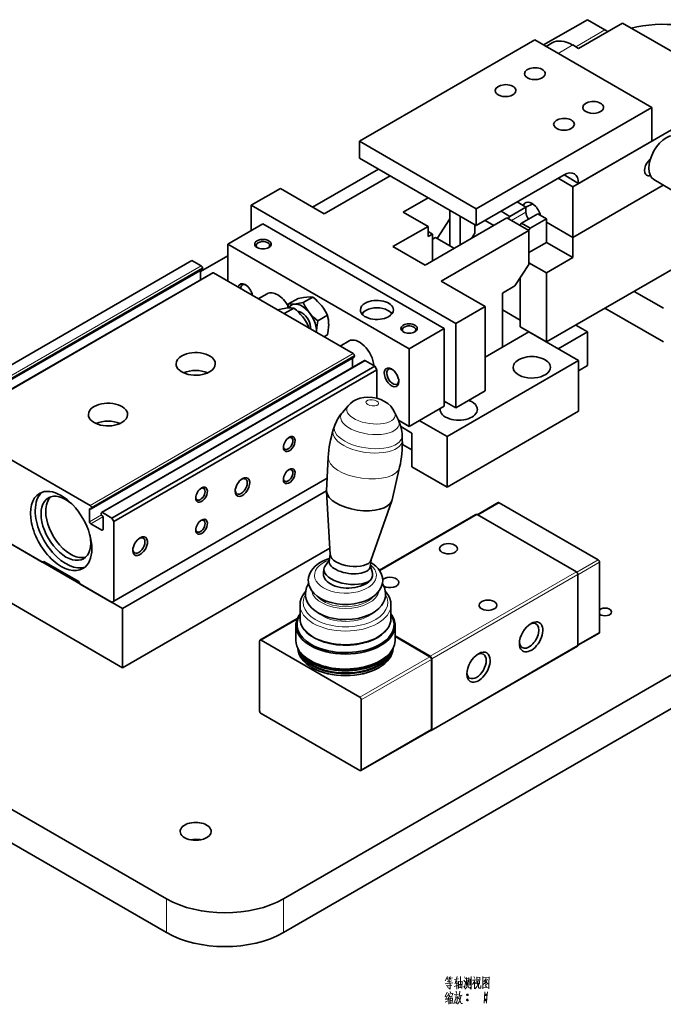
# Model space of a CAD drawing. Extents: x -161 to 1343, y -181 to 609.
# Tile 6 of 8: x 572 to 728, y 371 to 609. Entities that reach past the tile are written whole.
import ezdxf

# ---------------------------------------------------------------- set-up
doc = ezdxf.new("R2010")
doc.units = 0

msp = doc.modelspace()

# ---------------------------------------------------------------- linework, layer by layer
at = {"color": 7, "lineweight": 35, "ltscale": 0.306186}
for p, q in [((709.38, 609.16), (698.78, 603.04)), ((645.74, 562.21), (635.14, 568.34)), ((705.85, 568.74), (705.85, 556.5)), ((707.26, 526.69), (707.26, 514.45)), ((675.44, 508.32), (675.44, 496.08))]:
    msp.add_line(p, q, dxfattribs=at)
at = {"color": 7, "lineweight": 35, "ltscale": 0.306185}
for p, q in [((707.26, 602.22), (717.87, 608.34)), ((674.03, 545.88), (684.64, 539.76)), ((566.9, 484.03), (577.51, 477.91))]:
    msp.add_line(p, q, dxfattribs=at)
at = {"color": 7, "lineweight": 35, "ltscale": 0.122476}
msp.add_line((709.38, 609.16), (713.63, 606.71), dxfattribs=at)
at = {"color": 7, "lineweight": 35}
for p, q in [((746.15, 592.01), (717.87, 608.34)), ((696.66, 604.26), (654.23, 579.77)), ((724.94, 587.93), (696.66, 604.26)), ((746.15, 592.01), (705.85, 568.74)), ((682.51, 563.44), (724.94, 587.93)), ((654.23, 579.77), (682.51, 563.44)), ((707.26, 569.56), (724.94, 579.77)), ((654.23, 575.68), (682.51, 559.35)), ((682.51, 559.35), (703.73, 571.6)), ((725.45, 570.5), (826.96, 509.67)), ((727.74, 569.13), (705.85, 556.5)), ((727.74, 569.13), (705.85, 556.5)), ((628.07, 564.25), (677.56, 535.68)), ((689.94, 561.19), (670.14, 549.76)), ((674.74, 534.45), (630.9, 559.76)), ((695.24, 558.13), (674.03, 545.88)), ((746.12, 558.11), (699.48, 531.19)), ((666.25, 529.55), (622.41, 554.86)), ((550.07, 514.16), (613.71, 550.9)), ((616.18, 548.76), (552.54, 512.02)), ((618.75, 547.9), (555.11, 511.16)), ((652.74, 528.37), (618.95, 547.88)), ((684.64, 519.35), (684.64, 539.76)), ((677.56, 535.68), (677.56, 515.26)), ((652.94, 527.53), (589.31, 490.79)), ((655.51, 526.67), (591.88, 489.93)), ((675.44, 508.32), (707.26, 526.69)), ((594.34, 488.6), (657.98, 525.35)), ((594.83, 487.75), (658.47, 524.49)), ((855.05, 514.86), (635.84, 388.3)), ((675.44, 496.08), (707.26, 514.45)), ((589.11, 491.63), (555.31, 511.14)), ((830.46, 508.82), (635.84, 396.46)), ((594.83, 468.48), (646.45, 498.28)), ((596.95, 466.68), (547.46, 495.26)), ((646.3, 495.17), (596.95, 466.68)), ((711.96, 478.5), (688.06, 492.3)), ((682.44, 489.47), (659.07, 475.97)), ((706.73, 475.56), (682.69, 489.44)), ((647.08, 481.34), (596.95, 452.39)), ((596.95, 452.39), (547.46, 480.97)), ((494.42, 461.78), (607.56, 396.46)), ((654.34, 445.23), (630.44, 459.03)), ((706.98, 457.57), (671.63, 437.16)), ((494.42, 453.62), (607.56, 388.3)), ((630.44, 441.31), (654.34, 427.51))]:
    msp.add_line(p, q, dxfattribs=at)
at = {"color": 7, "lineweight": 13, "ltscale": 0.204125}
msp.add_line((706.56, 602.63), (713.63, 606.71), dxfattribs=at)
at = {"color": 7, "lineweight": 35, "ltscale": 0.017512}
msp.add_line((698.78, 603.04), (699.38, 602.69), dxfattribs=at)
at = {"color": 7, "lineweight": 35, "ltscale": 0.042276}
msp.add_line((700.85, 603.53), (699.38, 602.69), dxfattribs=at)
at = {"color": 7, "lineweight": 13, "ltscale": 0.102061}
msp.add_line((705.85, 603.04), (702.31, 601), dxfattribs=at)
at = {"color": 7, "lineweight": 35, "ltscale": 0.040825}
msp.add_line((705.85, 603.04), (707.26, 602.22), dxfattribs=at)
at = {"color": 7, "lineweight": 35, "ltscale": 0.204124}
for p, q in [((724.94, 579.77), (724.94, 587.93)), ((695.24, 549.96), (695.24, 558.13)), ((677.56, 535.68), (684.64, 539.76)), ((709.38, 533.63), (702.31, 529.55)), ((709.38, 533.63), (709.38, 525.47)), ((684.64, 519.35), (677.56, 515.26)), ((666.96, 500.97), (666.96, 509.14))]:
    msp.add_line(p, q, dxfattribs=at)
at = {"color": 7, "lineweight": 35, "ltscale": 0.102061}
msp.add_line((654.23, 575.68), (654.23, 579.77), dxfattribs=at)
at = {"color": 7, "lineweight": 35, "ltscale": 0.459278}
msp.add_line((642.92, 563.84), (658.83, 573.03), dxfattribs=at)
at = {"color": 7, "lineweight": 35, "ltscale": 0.45928}
msp.add_line((645.74, 562.21), (661.65, 571.4), dxfattribs=at)
at = {"color": 7, "lineweight": 35, "ltscale": 0.102062}
for p, q in [((705.85, 568.74), (702.31, 570.79)), ((707.26, 569.56), (703.73, 571.6)), ((676.15, 554.46), (672.61, 556.5))]:
    msp.add_line(p, q, dxfattribs=at)
at = {"color": 7, "lineweight": 35, "ltscale": 0.204125}
for p, q in [((628.07, 564.25), (635.14, 568.34)), ((720.7, 543.43), (727.77, 539.35))]:
    msp.add_line(p, q, dxfattribs=at)
at = {"color": 7, "lineweight": 35, "ltscale": 0.173505}
for p, q in [((670.85, 566.09), (664.84, 562.62)), ((670.85, 559.15), (664.84, 562.62)), ((678.62, 561.6), (678.62, 554.66))]:
    msp.add_line(p, q, dxfattribs=at)
at = {"color": 7, "lineweight": 35, "ltscale": 0.061209}
msp.add_line((694.53, 563.84), (692.41, 565.07), dxfattribs=at)
at = {"color": 7, "lineweight": 35, "ltscale": 0.046026}
msp.add_line((696.22, 564.58), (694.53, 563.83), dxfattribs=at)
at = {"color": 7, "lineweight": 35, "ltscale": 0.04603}
msp.add_line((696.22, 564.58), (694.53, 563.83), dxfattribs=at)
at = {"color": 7, "lineweight": 35, "ltscale": 0.153093}
msp.add_line((628.07, 558.13), (628.07, 564.25), dxfattribs=at)
at = {"color": 7, "lineweight": 35, "ltscale": 0.214331}
msp.add_line((676.15, 563.03), (676.15, 554.46), dxfattribs=at)
at = {"color": 7, "lineweight": 35, "ltscale": 0.102063}
msp.add_line((682.51, 559.35), (682.51, 563.44), dxfattribs=at)
at = {"color": 7, "lineweight": 35, "ltscale": 0.061237}
for p, q in [((690.62, 561.58), (688.5, 562.81)), ((699.48, 560.99), (697.36, 562.21)), ((686.76, 559.35), (684.64, 560.58))]:
    msp.add_line(p, q, dxfattribs=at)
at = {"color": 7, "lineweight": 35, "ltscale": 0.113001}
for p, q in [((694.53, 563.84), (690.62, 561.58)), ((699.48, 560.99), (695.57, 558.73))]:
    msp.add_line(p, q, dxfattribs=at)
at = {"color": 7, "lineweight": 13, "ltscale": 0.102062}
msp.add_line((691, 560.58), (694.53, 562.62), dxfattribs=at)
at = {"color": 7, "lineweight": 35, "ltscale": 0.113}
msp.add_line((697.36, 562.21), (693.45, 559.95), dxfattribs=at)
at = {"color": 7, "lineweight": 35, "ltscale": 0.03062}
msp.add_line((694.53, 563.84), (694.53, 562.62), dxfattribs=at)
at = {"color": 7, "lineweight": 35, "ltscale": 0.141601}
msp.add_line((676.15, 560.99), (673.07, 556.23), dxfattribs=at)
at = {"color": 7, "lineweight": 35, "ltscale": 0.153094}
msp.add_line((695.24, 558.13), (689.94, 561.19), dxfattribs=at)
at = {"color": 7, "lineweight": 35, "ltscale": 0.017246}
for p, q in [((690.62, 561.58), (690.19, 561.05)), ((695.57, 558.73), (695.14, 558.19))]:
    msp.add_line(p, q, dxfattribs=at)
at = {"color": 7, "lineweight": 35, "ltscale": 0.017247}
msp.add_line((693.45, 559.95), (693.02, 559.41), dxfattribs=at)
at = {"color": 7, "lineweight": 35, "ltscale": 0.061236}
for p, q in [((695.57, 558.73), (693.45, 559.95)), ((709.38, 525.47), (707.26, 524.24))]:
    msp.add_line(p, q, dxfattribs=at)
at = {"color": 7, "lineweight": 35, "ltscale": 0.142886}
msp.add_line((699.48, 555.27), (699.48, 560.99), dxfattribs=at)
at = {"color": 7, "lineweight": 35, "ltscale": 0.183712}
for p, q in [((705.85, 556.5), (699.48, 560.17)), ((699.48, 560.17), (705.85, 556.5)), ((705.85, 551.6), (699.48, 555.27)), ((693.12, 534.86), (699.48, 531.19))]:
    msp.add_line(p, q, dxfattribs=at)
at = {"color": 7, "lineweight": 35, "ltscale": 0.244949}
for p, q in [((622.41, 554.86), (630.9, 559.76)), ((662.36, 554.25), (670.85, 559.15)), ((666.25, 529.55), (674.74, 534.45)), ((666.25, 510.77), (674.74, 515.67)), ((675.44, 496.08), (666.96, 500.97)), ((577.86, 478.11), (586.35, 473.21))]:
    msp.add_line(p, q, dxfattribs=at)
at = {"color": 7, "lineweight": 35, "ltscale": 0.061238}
msp.add_line((670.85, 559.15), (670.85, 556.7), dxfattribs=at)
at = {"color": 7, "lineweight": 35, "ltscale": 0.030619}
for p, q in [((670.85, 557.93), (671.91, 557.31)), ((670.85, 556.7), (671.91, 557.31)), ((677.21, 553.84), (676.15, 554.46))]:
    msp.add_line(p, q, dxfattribs=at)
at = {"color": 7, "lineweight": 35, "ltscale": 0.038795}
msp.add_line((682.16, 557.52), (681.32, 556.21), dxfattribs=at)
at = {"color": 7, "lineweight": 35, "ltscale": 0.05103}
msp.add_line((682.16, 559.56), (682.16, 557.52), dxfattribs=at)
at = {"color": 7, "lineweight": 35, "ltscale": 0.112268}
msp.add_line((671.91, 557.31), (671.91, 552.82), dxfattribs=at)
at = {"color": 7, "lineweight": 35, "ltscale": 0.020412}
msp.add_line((671.91, 556.09), (672.61, 556.5), dxfattribs=at)
at = {"color": 7, "lineweight": 35, "ltscale": 0.122475}
for p, q in [((695.24, 552.82), (699.48, 555.27)), ((705.85, 556.5), (705.85, 551.6)), ((688.88, 538.94), (693.12, 536.49))]:
    msp.add_line(p, q, dxfattribs=at)
at = {"color": 7, "lineweight": 35, "ltscale": 0.224538}
msp.add_line((622.41, 554.86), (622.41, 545.88), dxfattribs=at)
at = {"color": 7, "lineweight": 35, "ltscale": 0.224537}
msp.add_line((662.36, 554.25), (670.14, 549.76), dxfattribs=at)
at = {"color": 7, "lineweight": 35, "ltscale": 0.051031}
msp.add_line((671.91, 552.82), (671.91, 550.78), dxfattribs=at)
at = {"color": 7, "lineweight": 35, "ltscale": 0.06532}
for p, q in [((615.98, 549.6), (613.71, 550.9)), ((657.98, 525.35), (655.71, 526.65)), ((594.34, 488.6), (592.07, 489.91))]:
    msp.add_line(p, q, dxfattribs=at)
at = {"color": 7, "lineweight": 35, "ltscale": 0.189836}
msp.add_line((615.83, 548.21), (622.41, 552.01), dxfattribs=at)
at = {"color": 7, "lineweight": 35, "ltscale": 0.122474}
msp.add_line((699.48, 547.92), (695.24, 550.37), dxfattribs=at)
at = {"color": 7, "lineweight": 35, "ltscale": 0.183711}
msp.add_line((699.48, 547.92), (705.85, 551.6), dxfattribs=at)
at = {"color": 7, "lineweight": 13}
for p, q in [((552.34, 512.85), (615.98, 549.6)), ((552.62, 512.36), (616.26, 549.11)), ((552.62, 512.2), (616.26, 548.94)), ((555.31, 511.14), (618.95, 547.88)), ((589.11, 491.63), (652.74, 528.37)), ((589.39, 491.14), (653.03, 527.88)), ((589.39, 490.97), (653.03, 527.71)), ((592.07, 489.91), (655.71, 526.65)), ((659.15, 475.85), (682.69, 489.44)), ((671.38, 455.15), (706.73, 475.56)), ((671.73, 454.54), (707.09, 474.95)), ((671.73, 437.39), (707.09, 457.8))]:
    msp.add_line(p, q, dxfattribs=at)
at = {"color": 7, "lineweight": 35, "ltscale": 0.058556}
for p, q in [((615.83, 546.22), (615.83, 548.56)), ((652.6, 524.99), (652.6, 527.33))]:
    msp.add_line(p, q, dxfattribs=at)
at = {"color": 7, "lineweight": 35, "ltscale": 0.004083}
for p, q in [((616.26, 548.94), (616.26, 549.11)), ((653.03, 527.71), (653.03, 527.88))]:
    msp.add_line(p, q, dxfattribs=at)
at = {"color": 7, "lineweight": 35, "ltscale": 0.155178}
msp.add_line((695.24, 549.96), (691.87, 544.75), dxfattribs=at)
at = {"color": 7, "lineweight": 35, "ltscale": 0.418456}
msp.add_line((699.48, 547.92), (699.48, 531.19), dxfattribs=at)
at = {"color": 7, "lineweight": 35, "ltscale": 0.295627}
msp.add_line((693.12, 546.68), (693.12, 534.86), dxfattribs=at)
at = {"color": 7, "lineweight": 35, "ltscale": 0.254802}
msp.add_line((693.12, 546.68), (693.12, 536.49), dxfattribs=at)
at = {"color": 7, "lineweight": 35, "ltscale": 0.086405}
msp.add_line((691.87, 544.75), (688.88, 543.02), dxfattribs=at)
at = {"color": 7, "lineweight": 35, "ltscale": 0.061963}
for p, q in [((629.78, 541.62), (631.93, 542.86)), ((649.58, 530.19), (651.73, 531.43))]:
    msp.add_line(p, q, dxfattribs=at)
at = {"color": 7, "lineweight": 35, "ltscale": 0.066888}
for p, q in [((639.42, 541.73), (637.1, 540.39)), ((642.95, 542.04), (640.64, 540.71)), ((646.49, 537.65), (644.17, 536.31))]:
    msp.add_line(p, q, dxfattribs=at)
at = {"color": 7, "lineweight": 35, "ltscale": 0.326599}
msp.add_line((688.88, 543.02), (688.88, 529.96), dxfattribs=at)
at = {"color": 7, "lineweight": 35, "ltscale": 0.008985}
msp.add_line((634.82, 539.08), (634.51, 538.9), dxfattribs=at)
at = {"color": 7, "lineweight": 35, "ltscale": 0.063419}
msp.add_line((638.36, 539.39), (636.16, 538.12), dxfattribs=at)
at = {"color": 7, "lineweight": 35, "ltscale": 0.005104}
msp.add_line((655.82, 538.84), (655.64, 538.74), dxfattribs=at)
at = {"color": 7, "lineweight": 35, "ltscale": 0.005103}
msp.add_line((661.12, 538.84), (661.3, 538.74), dxfattribs=at)
at = {"color": 7, "lineweight": 35, "ltscale": 0.408249}
msp.add_line((713.63, 539.35), (727.77, 531.19), dxfattribs=at)
at = {"color": 7, "lineweight": 35, "ltscale": 0.005863}
msp.add_line((635.93, 538.07), (636.16, 538.12), dxfattribs=at)
at = {"color": 7, "lineweight": 35, "ltscale": 0.006848}
msp.add_line((636.16, 538.12), (636.28, 537.88), dxfattribs=at)
at = {"color": 7, "lineweight": 35, "ltscale": 0.008986}
msp.add_line((641.89, 534.99), (641.58, 534.81), dxfattribs=at)
at = {"color": 7, "lineweight": 35, "ltscale": 0.469485}
for p, q in [((674.74, 515.67), (674.74, 534.45)), ((666.25, 510.77), (666.25, 529.55))]:
    msp.add_line(p, q, dxfattribs=at)
at = {"color": 7, "lineweight": 35, "ltscale": 0.306187}
msp.add_line((684.64, 527.51), (695.24, 533.63), dxfattribs=at)
at = {"color": 7, "lineweight": 35, "ltscale": 0.347011}
msp.add_line((695.24, 533.63), (707.26, 526.69), dxfattribs=at)
at = {"color": 7, "lineweight": 35, "ltscale": 0.08165}
for p, q in [((706.56, 535.27), (709.38, 533.63)), ((674.74, 516.9), (677.56, 515.26))]:
    msp.add_line(p, q, dxfattribs=at)
at = {"color": 7, "lineweight": 35, "ltscale": 0.023815}
msp.add_line((646.49, 532.93), (645.66, 532.46), dxfattribs=at)
at = {"color": 7, "lineweight": 35, "ltscale": 0.024748}
msp.add_line((658.47, 524.49), (657.98, 525.35), dxfattribs=at)
at = {"color": 7, "lineweight": 35, "ltscale": 0.173199}
msp.add_line((658.47, 517.56), (658.47, 524.49), dxfattribs=at)
at = {"color": 7, "lineweight": 35, "ltscale": 0.0537}
msp.add_line((651.54, 515.78), (650.13, 514.16), dxfattribs=at)
at = {"color": 7, "lineweight": 35, "ltscale": 0.053699}
msp.add_line((662.76, 514.21), (663.67, 512.26), dxfattribs=at)
at = {"color": 7, "lineweight": 35, "ltscale": 0.074349}
msp.add_line((663.67, 512.26), (666.25, 510.77), dxfattribs=at)
at = {"color": 7, "lineweight": 35, "ltscale": 0.193918}
msp.add_line((668.73, 512.2), (675.44, 508.32), dxfattribs=at)
at = {"color": 7, "lineweight": 35, "ltscale": 0.02498}
msp.add_line((648.24, 510.85), (647.93, 509.9), dxfattribs=at)
at = {"color": 7, "lineweight": 35, "ltscale": 0.078357}
msp.add_line((666.96, 509.14), (664.24, 510.71), dxfattribs=at)
at = {"color": 7, "lineweight": 35, "ltscale": 0.024982}
msp.add_line((664.57, 508.56), (664.61, 507.56), dxfattribs=at)
at = {"color": 7, "lineweight": 35, "ltscale": 0.067325}
msp.add_line((666.96, 505.06), (664.63, 506.4), dxfattribs=at)
at = {"color": 7, "lineweight": 35, "ltscale": 0.203072}
for p, q in [((646.3, 495.19), (646.71, 503.3)), ((662.13, 492.96), (663.97, 500.88))]:
    msp.add_line(p, q, dxfattribs=at)
at = {"color": 7, "lineweight": 35, "ltscale": 0.381829}
msp.add_line((647.18, 479.74), (646.3, 494.99), dxfattribs=at)
at = {"color": 7, "lineweight": 13, "ltscale": 0.004081}
msp.add_line((588.96, 490.73), (589.11, 490.81), dxfattribs=at)
at = {"color": 7, "lineweight": 35, "ltscale": 0.075526}
for p, q in [((588.96, 487.71), (588.96, 490.73)), ((592.22, 488.85), (592.22, 485.83))]:
    msp.add_line(p, q, dxfattribs=at)
at = {"color": 7, "lineweight": 35, "ltscale": 0.004082}
for p, q in [((589.39, 490.97), (589.39, 491.14)), ((591.79, 489.75), (591.79, 489.58))]:
    msp.add_line(p, q, dxfattribs=at)
at = {"color": 7, "lineweight": 35, "ltscale": 0.381827}
msp.add_line((657.04, 478.36), (662.08, 492.78), dxfattribs=at)
at = {"color": 7, "lineweight": 35, "ltscale": 0.146021}
msp.add_line((682.76, 489.4), (687.81, 492.32), dxfattribs=at)
at = {"color": 7, "lineweight": 13, "ltscale": 0.14901}
msp.add_line((688.06, 492.3), (682.9, 489.32), dxfattribs=at)
at = {"color": 7, "lineweight": 13, "ltscale": 0.083111}
msp.add_line((588.96, 487.71), (591.84, 489.37), dxfattribs=at)
at = {"color": 7, "lineweight": 13, "ltscale": 0.085369}
msp.add_line((589.25, 487.22), (592.2, 488.92), dxfattribs=at)
at = {"color": 7, "lineweight": 35, "ltscale": 0.02475}
msp.add_line((594.83, 487.75), (594.34, 488.6), dxfattribs=at)
at = {"color": 7, "lineweight": 35, "ltscale": 0.077567}
msp.add_line((591.93, 485.67), (589.25, 487.22), dxfattribs=at)
at = {"color": 7, "lineweight": 35, "ltscale": 0.481732}
msp.add_line((594.83, 468.48), (594.83, 487.75), dxfattribs=at)
at = {"color": 7, "lineweight": 13, "ltscale": 0.008164}
msp.add_line((591.93, 485.67), (592.22, 485.83), dxfattribs=at)
at = {"color": 7, "lineweight": 35, "ltscale": 0.041448}
msp.add_line((646.94, 478.21), (647.17, 479.86), dxfattribs=at)
at = {"color": 7, "lineweight": 35, "ltscale": 0.010206}
msp.add_line((577.51, 477.91), (577.86, 478.11), dxfattribs=at)
at = {"color": 7, "lineweight": 35, "ltscale": 0.048922}
msp.add_line((646.98, 478.47), (645.89, 476.85), dxfattribs=at)
at = {"color": 7, "lineweight": 35, "ltscale": 0.041452}
msp.add_line((656.84, 476.82), (657.07, 478.47), dxfattribs=at)
at = {"color": 7, "lineweight": 35, "ltscale": 0.037163}
msp.add_line((656.88, 477.08), (657.33, 475.67), dxfattribs=at)
at = {"color": 7, "lineweight": 13, "ltscale": 0.149183}
msp.add_line((711.96, 478.5), (706.8, 475.52), dxfattribs=at)
at = {"color": 7, "lineweight": 13, "ltscale": 0.151052}
for p, q in [((712.32, 477.89), (707.09, 474.87)), ((712.32, 460.99), (707.09, 457.97))]:
    msp.add_line(p, q, dxfattribs=at)
at = {"color": 7, "lineweight": 35, "ltscale": 0.422536}
msp.add_line((712.32, 460.99), (712.32, 477.89), dxfattribs=at)
at = {"color": 7, "lineweight": 35, "ltscale": 0.022276}
msp.add_line((645.53, 475.37), (645.65, 476.25), dxfattribs=at)
at = {"color": 7, "lineweight": 35, "ltscale": 0.428661}
for p, q in [((707.09, 457.8), (707.09, 474.95)), ((671.73, 437.39), (671.73, 454.54))]:
    msp.add_line(p, q, dxfattribs=at)
at = {"color": 7, "lineweight": 35, "ltscale": 0.017678}
msp.add_line((586.35, 473.21), (586.7, 472.6), dxfattribs=at)
at = {"color": 7, "lineweight": 35, "ltscale": 0.220453}
msp.add_line((586.7, 472.6), (594.34, 468.19), dxfattribs=at)
at = {"color": 7, "lineweight": 35, "ltscale": 0.014289}
msp.add_line((594.34, 468.19), (594.83, 468.48), dxfattribs=at)
at = {"color": 7, "lineweight": 35, "ltscale": 0.080629}
for p, q in [((639.87, 467.6), (639.87, 464.38)), ((661.87, 467.6), (661.87, 464.38))]:
    msp.add_line(p, q, dxfattribs=at)
at = {"color": 7, "lineweight": 35, "ltscale": 0.357217}
msp.add_line((596.95, 452.39), (596.95, 466.68), dxfattribs=at)
at = {"color": 7, "lineweight": 35, "ltscale": 0.260608}
msp.add_line((639.21, 464.26), (630.19, 459.05), dxfattribs=at)
at = {"color": 7, "lineweight": 13, "ltscale": 0.250907}
msp.add_line((630.44, 459.03), (639.13, 464.05), dxfattribs=at)
at = {"color": 7, "lineweight": 35, "ltscale": 0.090836}
for p, q in [((638.87, 462.62), (638.87, 458.99)), ((662.87, 462.62), (662.87, 458.99))]:
    msp.add_line(p, q, dxfattribs=at)
at = {"color": 7, "lineweight": 35, "ltscale": 0.24555}
msp.add_line((671.38, 455.15), (662.87, 460.06), dxfattribs=at)
at = {"color": 7, "lineweight": 35, "ltscale": 0.243508}
msp.add_line((671.31, 455.03), (662.87, 459.9), dxfattribs=at)
at = {"color": 7, "lineweight": 35, "ltscale": 0.148064}
msp.add_line((707.09, 457.8), (712.21, 460.76), dxfattribs=at)
at = {"color": 7, "lineweight": 35, "ltscale": 0.422537}
for p, q in [((630.08, 458.82), (630.08, 441.92)), ((671.66, 437.51), (671.66, 454.41)), ((654.69, 427.71), (654.69, 444.62))]:
    msp.add_line(p, q, dxfattribs=at)
at = {"color": 7, "lineweight": 13, "ltscale": 0.489897}
msp.add_line((654.34, 445.23), (671.31, 455.03), dxfattribs=at)
at = {"color": 7, "lineweight": 35, "ltscale": 0.002041}
for p, q in [((642.81, 453.68), (642.74, 453.72)), ((642.81, 453.03), (642.74, 453.07)), ((658.93, 453.68), (659, 453.72)), ((658.93, 453.03), (659, 453.07)), ((642.81, 452.37), (642.74, 452.41)), ((658.93, 452.37), (659, 452.41))]:
    msp.add_line(p, q, dxfattribs=at)
at = {"color": 7, "lineweight": 13, "ltscale": 0.489899}
for p, q in [((654.69, 444.62), (671.66, 454.41)), ((654.69, 427.71), (671.66, 437.51))]:
    msp.add_line(p, q, dxfattribs=at)
at = {"color": 7, "lineweight": 35, "ltscale": 0.489897}
msp.add_line((671.56, 437.28), (654.59, 427.49), dxfattribs=at)
at = {"color": 7, "lineweight": 13, "ltscale": 0.204124}
for p, q in [((607.56, 388.3), (607.56, 396.46)), ((635.84, 388.3), (635.84, 396.46))]:
    msp.add_line(p, q, dxfattribs=at)
at = {"color": 7, "lineweight": 35}
for points in [[(641.5, 542.07), (640.73, 541.97), (639.42, 541.73)], [(642.95, 542.04), (642.31, 542.1), (641.5, 542.07)], [(645.04, 540.03), (644.62, 540.52), (644.14, 541.01), (643.6, 541.51), (642.95, 542.04)], [(636.91, 539.42), (635.58, 539.23), (634.82, 539.08)], [(638.36, 539.39), (637.65, 539.45), (636.91, 539.42)], [(637.1, 540.39), (637.75, 540.34), (638.55, 540.37)], [(640.44, 537.37), (640.02, 537.87), (639.55, 538.35), (639, 538.86), (638.36, 539.39)], [(638.55, 540.37), (639.33, 540.46), (640.64, 540.71)], [(640.64, 540.71), (641.11, 539.79), (641.58, 539.02), (642.09, 538.33)], [(646.49, 537.65), (646.02, 538.57), (645.55, 539.34), (645.04, 540.03)], [(641.89, 534.99), (641.42, 535.91), (640.95, 536.68), (640.44, 537.37)], [(642.09, 538.33), (642.6, 537.74), (643.19, 537.15), (644.17, 536.31)], [(643.86, 533.77), (643.91, 534.76), (644.07, 535.79), (644.17, 536.31)], [(646.49, 532.93), (646.68, 533.98), (646.77, 534.74), (646.81, 535.47)], [(660.32, 516.81), (659.41, 517.25), (658.46, 517.56), (657.37, 517.77), (656.26, 517.83), (655.34, 517.76), (654.42, 517.57), (653.55, 517.26), (652.75, 516.83), (652.06, 516.31), (651.54, 515.78)], [(660.32, 516.81), (661.11, 516.27), (661.8, 515.64), (662.33, 514.97), (662.76, 514.21)], [(641.87, 473.52), (641.93, 474.22), (642.13, 474.94), (642.48, 475.69), (642.95, 476.34), (643.55, 476.97), (644.32, 477.57), (645.18, 478.08), (646.25, 478.55), (647.02, 478.81)], [(659.87, 473.52), (659.81, 474.23), (659.61, 474.95), (659.25, 475.69), (658.77, 476.37), (658.2, 476.96), (657.48, 477.53), (656.99, 477.85)], [(641.17, 470.25), (641.24, 471.01), (641.45, 471.78), (641.76, 472.44), (641.95, 472.75)], [(644.82, 469.16), (643.99, 469.71), (643.26, 470.35), (642.7, 471.02), (642.3, 471.7), (642.01, 472.46), (641.89, 473.17), (641.87, 473.52)], [(659.87, 473.52), (659.81, 472.82), (659.62, 472.1), (659.26, 471.36), (658.8, 470.71), (658.21, 470.08), (657.44, 469.48), (656.59, 468.98), (655.52, 468.5), (654.36, 468.13), (653, 467.85), (651.58, 467.71), (650.16, 467.71), (648.75, 467.85), (647.38, 468.13), (646.16, 468.52), (645.15, 468.98), (644.82, 469.16)], [(660.57, 470.25), (660.5, 471.02), (660.28, 471.8), (659.93, 472.53), (659.8, 472.75)], [(639.87, 467.6), (639.94, 468.34), (640.15, 469.12), (640.47, 469.79), (640.92, 470.48), (641.21, 470.82)], [(644.32, 465.61), (643.43, 466.2), (642.74, 466.8), (642.16, 467.46), (641.7, 468.18), (641.38, 468.94), (641.21, 469.7), (641.17, 470.25)], [(660.57, 470.25), (660.51, 469.51), (660.3, 468.75), (660, 468.1), (659.57, 467.43), (658.95, 466.74), (658.16, 466.08), (657.3, 465.54), (656.37, 465.08), (655.21, 464.66), (653.92, 464.32), (652.57, 464.11), (651.03, 464.02), (649.48, 464.08), (648.12, 464.27), (646.81, 464.57), (645.56, 465), (644.56, 465.47), (644.32, 465.61)], [(661.87, 467.6), (661.8, 468.35), (661.59, 469.11), (661.24, 469.85), (660.78, 470.53), (660.53, 470.82)], [(643.2, 459.66), (642.27, 460.26), (641.56, 460.86), (640.91, 461.58), (640.42, 462.31), (640.1, 463.03), (639.92, 463.76), (639.87, 464.38)], [(661.87, 464.38), (661.81, 463.67), (661.61, 462.94), (661.32, 462.3), (660.88, 461.63), (660.3, 460.98), (659.6, 460.36), (658.68, 459.73), (657.57, 459.16), (656.33, 458.67), (655.01, 458.29), (653.61, 458.02), (651.97, 457.85), (650.32, 457.82), (648.68, 457.94), (647.08, 458.21), (645.73, 458.56), (644.47, 459.03), (643.33, 459.58), (643.2, 459.66)]]:
    msp.add_lwpolyline(points, dxfattribs=at)
at = {"color": 7, "lineweight": 13}
for points in [[(675.54, 377.71), (675.02, 376.62)], [(675.33, 377.25), (675.93, 377.36)], [(675.44, 376.41), (676.45, 376.55)], [(675.68, 376.76), (675.47, 377.25)], [(676.21, 377.71), (675.86, 376.73)], [(675.93, 376.06), (675.93, 376.76)], [(676.07, 377.25), (676.73, 377.36)], [(676.21, 377.25), (676.42, 376.8)], [(677.22, 376.97), (678.17, 377.08)], [(677.85, 377.71), (677.43, 375.99)], [(677.78, 376.62), (677.78, 374.63)], [(678.24, 374.8), (678.24, 376.59)], [(678.24, 376.38), (679.04, 376.48)], [(678.69, 377.64), (678.66, 376.31), (678.62, 374.98)], [(679.08, 376.55), (679.01, 374.8)], [(679.46, 376.76), (679.74, 376.38)], [(679.64, 377.6), (679.88, 377.11)], [(679.95, 376.52), (679.67, 374.94)], [(680.16, 375.5), (680.16, 377.46)], [(680.16, 377.22), (680.72, 377.29)], [(680.44, 376.87), (680.37, 375.75)], [(680.72, 377.43), (680.72, 375.54)], [(681, 375.61), (681, 377.11)], [(681.28, 377.71), (681.28, 376.17), (681.28, 374.63)], [(682.26, 376.97), (682.09, 376.48), (681.6, 375.75)], [(681.63, 376.76), (682.19, 376.83)], [(681.91, 377.64), (682.19, 377.22)], [(682.09, 376.48), (682.09, 374.7)], [(682.68, 377.6), (682.68, 375.92)], [(683.35, 377.43), (682.68, 377.36)], [(683, 377.01), (682.89, 375.96)], [(683.28, 375.85), (683.35, 377.53)], [(684.12, 377.64), (684.12, 376.17), (684.12, 374.66)], [(684.12, 377.6), (684.12, 376.2), (684.12, 374.8)], [(685.59, 377.46), (684.12, 377.32)], [(684.89, 377.18), (684.33, 376.38)], [(684.64, 376.62), (685.34, 375.89)], [(684.68, 376.83), (685.13, 376.9)], [(684.68, 376.13), (684.89, 376.41)], [(684.89, 376.41), (685.24, 377.04)], [(685.55, 374.84), (685.55, 376.2), (685.59, 377.6)], [(676.8, 376.17), (675.02, 375.92)], [(675.19, 375.43), (676.56, 375.61)], [(675.58, 375.43), (675.72, 374.94)], [(676.21, 374.63), (676.21, 374.59), (675.89, 374.87)], [(676.17, 374.07), (676.35, 373.68)], [(676.21, 375.99), (676.21, 374.59)], [(678.1, 375.57), (677.15, 375.26)], [(677.36, 375.96), (678.06, 376.06)], [(677.64, 374.14), (677.75, 373.58)], [(678.24, 374.94), (679.01, 375.01)], [(678.38, 375.71), (678.9, 375.78)], [(678.55, 374.17), (678.48, 373.44)], [(679.67, 374.94), (679.46, 375.36)], [(679.78, 374.63), (680.2, 375.12)], [(680.2, 375.12), (680.37, 375.75)], [(680.79, 374.87), (680.44, 375.4)], [(681.28, 374.63), (680.97, 375.08)], [(682.09, 376.31), (682.4, 375.99)], [(682.19, 374.7), (682.47, 374.98)], [(682.47, 374.98), (682.72, 375.33)], [(682.89, 375.96), (682.72, 375.33)], [(683.03, 374.98), (683.03, 376.06)], [(683.17, 374.87), (683.03, 374.98)], [(683.59, 374.87), (683.17, 374.87)], [(683.59, 375.5), (683.59, 374.87)], [(684.12, 374.91), (685.48, 375.01)], [(684.19, 375.71), (684.68, 376.13)], [(684.61, 374), (684.5, 372.6), (684.4, 371.2)], [(684.64, 375.54), (684.99, 375.15)], [(684.75, 375.92), (684.99, 375.64)], [(685.2, 374), (685.1, 372.6), (684.99, 371.2)], [(685.34, 375.89), (685.52, 375.92)], [(685.55, 374.73), (685.55, 374.84), (685.48, 375.01)], [(674.95, 371.44), (675.65, 371.83)], [(675.4, 372.88), (674.98, 372.74)], [(675.47, 373.89), (675.02, 372.81)], [(675.05, 372.11), (675.58, 372.28)], [(675.54, 373.12), (675.09, 372.11)], [(675.86, 372.6), (675.54, 372.11)], [(675.79, 373.58), (675.68, 373.02)], [(675.79, 373.44), (676.84, 373.58)], [(676.03, 373.16), (675.86, 372.6)], [(675.89, 372.67), (675.89, 370.95)], [(676.1, 372.88), (676.8, 372.98)], [(676.17, 372.46), (676.21, 371.06)], [(676.17, 372.35), (676.7, 372.42)], [(676.21, 371.79), (676.59, 371.86)], [(676.42, 372.91), (676.35, 372.35)], [(676.73, 372.53), (676.66, 371.13)], [(676.87, 373.68), (676.73, 373.23)], [(677.64, 373.3), (677.54, 372.39), (677.43, 371.97), (677.12, 371.09)], [(677.15, 373.23), (678.2, 373.37)], [(677.96, 372.81), (677.85, 371.97), (677.71, 371.13), (677.5, 371.41)], [(677.57, 372.63), (677.96, 372.7)], [(678.34, 372.81), (678.17, 372.25)], [(678.27, 372.56), (678.83, 371.13)], [(678.48, 373.44), (678.34, 372.81)], [(678.62, 372.18), (678.34, 371.55)], [(678.41, 373.05), (679.11, 373.19)], [(678.83, 373.12), (678.62, 372.18)], [(680.16, 373.26), (680.55, 373.26)], [(680.16, 372), (680.55, 372)], [(680.2, 373.37), (680.51, 373.37)], [(680.2, 373.12), (680.51, 373.12)], [(680.2, 372.11), (680.51, 372.11)], [(680.2, 371.86), (680.51, 371.86)], [(684.61, 373.26), (684.99, 373.26)], [(684.61, 372), (684.99, 372)], [(684.64, 373.37), (684.96, 373.37)], [(684.64, 373.12), (684.96, 373.12)], [(684.64, 372.11), (684.96, 372.11)], [(684.64, 371.86), (684.96, 371.86)], [(676.66, 371.3), (676.24, 371.23)], [(678.34, 371.55), (677.96, 371.02)], [(678.83, 371.13), (679.15, 371.13)]]:
    msp.add_lwpolyline(points, dxfattribs=at)
for points in [[(680.27, 373.05), (680.44, 373.05), (680.55, 373.16), (680.55, 373.33), (680.44, 373.44), (680.27, 373.44), (680.16, 373.33), (680.16, 373.16)], [(680.27, 371.79), (680.44, 371.79), (680.55, 371.9), (680.55, 372.07), (680.44, 372.18), (680.27, 372.18), (680.16, 372.07), (680.16, 371.9)], [(684.71, 373.05), (684.89, 373.05), (684.99, 373.16), (684.99, 373.33), (684.89, 373.44), (684.71, 373.44), (684.61, 373.33), (684.61, 373.16)], [(684.71, 371.79), (684.89, 371.79), (684.99, 371.9), (684.99, 372.07), (684.89, 372.18), (684.71, 372.18), (684.61, 372.07), (684.61, 371.9)]]:
    msp.add_lwpolyline(points, close=True, dxfattribs=at)
at = {"color": 7, "lineweight": 35}
for centre, radius, start, end in [((653.13, 536.85), 16.42, 167.5501, 171.0123), ((639.22, 535.48), 7.58, 359.9459, 16.6065), ((633.82, 532.63), 8.41, 13.3284, 16.3183), ((651.76, 533.77), 7.9, 179.9959, 181.9693), ((657.35, 507.87), 9.58, 138.9332, 161.9013), ((655, 508.2), 9.58, 2.1229, 25.0605), ((672, 502.02), 25.33, 161.8748, 177.1106), ((639.3, 506.61), 25.33, 346.9125, 2.1355)]:
    msp.add_arc(centre, radius, start, end, dxfattribs=at)
for centre, major_axis, ratio, start_param, end_param in [((727.77, 596.5), (20, 0), 0.57735, 0.785398, 1.971803), ((713.63, 601.81), (-3, 5.2), 0.57735, 5.342522, 5.497787), ((705.85, 594.87), (-5, 8.66), 0.57735, 5.497787, 6.283185), ((696.66, 596.1), (2.5, 0), 0.57735, 0.285398, 3.141564), ((696.66, 596.1), (2.5, 0), 0.57735, 3.141564, 6.283157), ((696.66, 596.1), (2.5, 0), 0.57735, 6.283157, 6.568583), ((689.59, 592.01), (2.5, 0), 0.57735, 0.285398, 3.141564), ((689.59, 592.01), (2.5, 0), 0.57735, 3.141564, 6.283157), ((689.59, 592.01), (2.5, 0), 0.57735, 6.283157, 6.568583), ((710.8, 587.93), (2.5, 0), 0.57735, 0.285398, 3.141564), ((710.8, 587.93), (2.5, 0), 0.57735, 3.141564, 6.283157), ((710.8, 587.93), (2.5, 0), 0.57735, 6.283157, 6.568583), ((703.73, 583.85), (2.5, 0), 0.57735, 0.285398, 3.141564), ((703.73, 583.85), (2.5, 0), 0.57735, 3.141564, 6.283157), ((703.73, 583.85), (2.5, 0), 0.57735, 6.283157, 6.568583), ((728.48, 575.68), (-3, -5.2), 0.57735, 3.151018, 6.273708), ((724.94, 573.64), (-1.23, -2.13), 0.57735, 4.128119, 6.283204), ((703.73, 567.52), (-2.5, -4.33), 0.57735, 3.141593, 3.926991), ((703.73, 567.52), (-2.5, -4.33), 0.57735, 2.356194, 3.141593), ((724.94, 573.64), (-1.23, -2.13), 0.57735, 0.000018, 0.582429), ((695.95, 562.21), (-1.55, 2.69), 0.57735, 6.190442, 6.737331), ((695.95, 562.21), (-1.55, 2.69), 0.57735, 4.252752, 6.190221), ((695.95, 561.8), (1, -1.73), 0.57735, 3.926991, 4.890239), ((630.9, 554.86), (-2, 0), 0.57735, 2.356194, 7.068583), ((630.9, 554.55), (-1.62, 0), 0.57735, 5.497787, 6.283185), ((630.9, 554.55), (-1.62, 0), 0.57735, 3.141593, 5.497787), ((630.9, 554.55), (-1.62, 0), 0.57735, 0, 0.672039), ((630.9, 554.86), (-2, 0), 0.57735, 0.785398, 2.356194), ((630.9, 554.55), (-1.62, 0), 0.57735, 2.469555, 3.141593), ((615.98, 549.27), (-0.2, 0.346), 0.57735, 3.926991, 5.497787), ((615.98, 549.11), (-0.2, 0.346), 0.57735, 3.141593, 3.926991), ((618.95, 547.56), (-0.2, 0.346), 0.57735, 5.497787, 6.283185), ((626.65, 543.02), (-1.25, 2.17), 0.57735, 5.497787, 6.866947), ((626.96, 543.2), (-1.03, 1.79), 0.57735, 0, 0.752934), ((626.96, 543.2), (-1.03, 1.79), 0.57735, 5.600399, 6.283185), ((626.65, 543.02), (-1.25, 2.17), 0.57735, 4.128182, 5.497787), ((634.43, 538.53), (-2.5, 4.33), 0.57735, 4.686698, 6.283185), ((640.32, 535.81), (-2.5, 4.33), 0.57735, 3.860921, 6.614926), ((658.47, 538.94), (-4, 0), 0.57735, 3.141593, 5.497787), ((640.32, 535.81), (1.5, -2.6), 0.57735, 2.356194, 2.834556), ((658.47, 538.94), (-4, 0), 0.57735, 5.497787, 6.283185), ((658.47, 538.94), (-4, 0), 0.57735, 6.283185, 8.63938), ((658.47, 537.1), (-4, 0), 0.57735, 5.497787, 5.87391), ((658.47, 537.31), (-3.75, 0), 0.57735, 5.497787, 5.993199), ((658.47, 537.31), (-3.75, 0), 0.57735, 3.926991, 5.497787), ((658.47, 537.31), (-3.75, 0), 0.57735, 3.431579, 3.926991), ((658.47, 538.94), (-4, 0), 0.57735, 2.356194, 3.141593), ((658.47, 537.1), (-4, 0), 0.57735, 3.550868, 3.926991), ((640.32, 535.81), (-1.5, 2.6), 0.57735, 3.81677, 5.497787), ((666.25, 534.45), (-2, 0), 0.57735, 3.926991, 7.068583), ((666.25, 534.14), (-1.62, 0), 0.57735, 5.497787, 6.283185), ((666.25, 534.14), (-1.62, 0), 0.57735, 0, 0.672039), ((666.25, 534.45), (-2, 0), 0.57735, 0.785398, 2.356194), ((666.25, 534.14), (-1.62, 0), 0.57735, 3.141593, 5.497787), ((666.25, 534.14), (-1.62, 0), 0.57735, 2.469555, 3.141593), ((666.25, 534.45), (-2, 0), 0.57735, 2.356194, 3.926991), ((654.23, 527.1), (-2.5, 4.33), 0.57735, 4.026931, 6.283185), ((614.63, 525.88), (-4.75, 0), 0.57735, 3.141593, 5.497787), ((614.63, 525.88), (-4.75, 0), 0.57735, 5.497787, 6.283185), ((652.74, 528.04), (-0.2, 0.346), 0.57735, 3.926991, 5.497787), ((652.74, 527.88), (-0.2, 0.346), 0.57735, 3.141593, 3.926991), ((655.71, 526.33), (-0.2, 0.346), 0.57735, 5.497787, 6.283185), ((695.95, 525.06), (4.5, 0), 0.57735, 6.283157, 9.42475), ((614.63, 525.88), (-4.75, 0), 0.57735, 6.283185, 8.63938), ((614.63, 521.55), (-4.75, 0), 0.57735, 4.050866, 5.374135), ((614.63, 525.88), (-4.75, 0), 0.57735, 2.356194, 3.141593), ((662.01, 522.61), (-1.25, 2.17), 0.57735, 5.497787, 10.210176), ((662.31, 522.79), (-1.03, 1.79), 0.57735, 0, 0.785398), ((662.31, 522.79), (-1.03, 1.79), 0.57735, 5.600399, 6.283185), ((662.01, 522.61), (-1.25, 2.17), 0.57735, 3.926991, 5.497787), ((695.95, 525.06), (4.5, 0), 0.57735, 3.141564, 3.426991), ((695.95, 525.06), (4.5, 0), 0.57735, 3.426991, 6.283157), ((662.31, 522.79), (-1.03, 1.79), 0.57735, 0.785398, 3.141593), ((662.31, 522.79), (-1.03, 1.79), 0.57735, 3.141593, 3.82438), ((678.27, 514.86), (4.5, 0), 0.57735, 0.285398, 1.009485), ((593.42, 513.63), (-4.75, 0), 0.57735, 5.497787, 6.283185), ((593.42, 513.63), (-4.75, 0), 0.57735, 3.141593, 5.497787), ((678.27, 514.86), (4.5, 0), 0.57735, 3.035882, 3.141564), ((678.27, 514.86), (4.5, 0), 0.57735, 3.141564, 6.283157), ((678.27, 514.86), (4.5, 0), 0.57735, 2.356192, 2.474556), ((678.27, 514.86), (4.5, 0), 0.57735, 6.283157, 6.568583), ((593.42, 513.63), (-4.75, 0), 0.57735, 6.283185, 8.63938), ((593.42, 509.3), (-4.75, 0), 0.57735, 4.050866, 5.374135), ((593.42, 513.63), (-4.75, 0), 0.57735, 2.356194, 3.141593), ((656.76, 512.24), (-7.08, 0.99), 0.468323, 3.436342, 3.438075), ((637.26, 506.49), (-1, -1.73), 0.57735, 5.497787, 10.210176), ((637.26, 506.49), (-1, -1.73), 0.57735, 3.926991, 5.497787), ((636.99, 506.64), (-0.81, -1.4), 0.57735, 0, 3.141593), ((636.99, 506.64), (-0.81, -1.4), 0.57735, 3.141593, 3.813627), ((656.22, 508.4), (-8.37, 1.17), 0.468323, 3.223795, 3.225162), ((636.99, 506.64), (-0.81, -1.4), 0.57735, 5.611148, 6.283185), ((655.36, 502.26), (-8.64, 1.21), 0.468323, 0.040605, 0.041763), ((637.26, 498.73), (-1, -1.73), 0.57735, 5.497787, 10.210176), ((637.26, 498.73), (-1, -1.73), 0.57735, 3.926991, 5.497787), ((636.99, 498.88), (-0.81, -1.4), 0.57735, 0, 3.141593), ((636.99, 498.88), (-0.81, -1.4), 0.57735, 3.141593, 3.813627), ((625.95, 496.08), (-1.25, -2.17), 0.57735, 5.497787, 10.210176), ((625.95, 496.08), (-1.25, -2.17), 0.57735, 3.926991, 5.497787), ((625.64, 496.25), (-1.03, -1.79), 0.57735, 0, 3.141593), ((625.64, 496.25), (-1.03, -1.79), 0.57735, 3.141593, 3.82438), ((636.99, 498.88), (-0.81, -1.4), 0.57735, 5.611148, 6.283185), ((582.1, 485.46), (-5.25, 9.09), 0.57735, 3.141593, 6.283185), ((616.05, 494.24), (-1, -1.73), 0.57735, 5.497787, 10.210176), ((616.05, 494.24), (-1, -1.73), 0.57735, 3.926991, 5.497787), ((615.78, 494.39), (-0.81, -1.4), 0.57735, 0, 3.141593), ((615.78, 494.39), (-0.81, -1.4), 0.57735, 3.141593, 3.813627), ((582.1, 485.46), (-5.25, 9.09), 0.57735, 0, 3.141593), ((583.24, 486.11), (-5.25, 9.09), 0.57735, 0.107873, 0.785398), ((583.24, 486.11), (-4.25, 7.36), 0.57735, 0, 3.141593), ((584.37, 486.77), (-4.25, 7.36), 0.57735, 0.133472, 0.785398), ((583.24, 486.11), (-4.25, 7.36), 0.57735, 5.258021, 6.283185), ((615.78, 494.39), (-0.81, -1.4), 0.57735, 5.611148, 6.283185), ((625.64, 496.25), (-1.03, -1.79), 0.57735, 5.600395, 6.283185), ((654.24, 494.23), (-7.92, 1.11), 0.468323, 0.041763, 0.093125), ((654.24, 494.23), (-7.92, 1.11), 0.468323, 0.093125, 3.048454), ((589.11, 490.65), (-0.1, 0.173), 0.57735, 0, 0.785398), ((589.11, 490.65), (-0.1, 0.173), 0.57735, 5.497787, 6.283185), ((589.11, 491.3), (-0.2, 0.346), 0.57735, 3.926991, 5.497787), ((589.11, 491.14), (-0.2, 0.346), 0.57735, 2.356194, 3.141593), ((589.11, 491.14), (-0.2, 0.346), 0.57735, 3.141593, 3.926991), ((654.24, 494.23), (-7.92, 1.11), 0.468323, 3.048454, 3.09977), ((688.06, 491.89), (-0.25, 0.433), 0.57735, 5.497787, 6.283185), ((583.24, 486.11), (-5.25, 9.09), 0.57735, 0.785398, 3.033659), ((584.37, 486.77), (-4.25, 7.36), 0.57735, 0.785398, 3.007916), ((592.07, 489.58), (-0.2, 0.346), 0.57735, 0, 0.785398), ((592.07, 489.42), (-0.2, 0.346), 0.57735, 0.785398, 2.356194), ((592.07, 489.58), (-0.2, 0.346), 0.57735, 5.497787, 6.283185), ((592.07, 488.93), (-0.1, 0.173), 0.57735, 3.926991, 5.497787), ((616.05, 486.48), (-1, -1.73), 0.57735, 5.497787, 10.210176), ((682.69, 489.03), (-0.25, 0.433), 0.57735, 5.497787, 6.283185), ((589.25, 487.54), (-0.2, 0.346), 0.57735, 0.785398, 2.356194), ((616.05, 486.48), (-1, -1.73), 0.57735, 3.926991, 5.497787), ((615.78, 486.64), (-0.81, -1.4), 0.57735, 0, 3.141593), ((615.78, 486.64), (-0.81, -1.4), 0.57735, 3.141593, 3.813627), ((583.24, 486.11), (-4.25, 7.36), 0.57735, 3.141593, 4.166759), ((591.93, 485.99), (-0.2, 0.346), 0.57735, 2.356194, 3.141593), ((591.93, 485.99), (-0.2, 0.346), 0.57735, 3.141593, 3.926991), ((601.2, 481.79), (-1.25, -2.17), 0.57735, 5.497787, 10.210176), ((601.2, 481.79), (-1.25, -2.17), 0.57735, 3.926991, 5.497787), ((600.89, 481.96), (-1.03, -1.79), 0.57735, 0, 3.141593), ((600.89, 481.96), (-1.03, -1.79), 0.57735, 3.141593, 3.82438), ((615.78, 486.64), (-0.81, -1.4), 0.57735, 5.611148, 6.283185), ((675.8, 481.17), (2.15, 0), 0.57735, 0, 3.141593), ((600.89, 481.96), (-1.03, -1.79), 0.57735, 5.600395, 6.283185), ((652.14, 479.27), (-4.95, 0.69), 0.468323, 0.093125, 3.048454), ((675.8, 481.17), (2.15, 0), 0.57735, 3.141593, 3.926991), ((675.8, 481.17), (2.15, 0), 0.57735, 3.926991, 6.283185), ((651.6, 475.42), (-5.94, 0.83), 0.468323, 6.060496, 6.283206), ((651.89, 477.52), (-4.95, 0.69), 0.468323, 6.283148, 9.424741), ((711.96, 478.09), (-0.25, 0.433), 0.57735, 3.926991, 5.497787), ((651.56, 475.14), (6.05, 0.08), 0.577129, 3.05305, 3.911522), ((651.6, 475.42), (-5.94, 0.83), 0.468323, 0.000021, 2.734117), ((651.24, 474.95), (6.2, 0.1), 0.577452, 5.853541, 6.456975), ((661.65, 473.01), (2.15, 0), 0.57735, 0, 2.552393), ((706.73, 475.15), (-0.25, 0.433), 0.57735, 3.926991, 5.497787), ((651.56, 475.14), (6.05, 0.08), 0.577219, 3.911696, 5.78712), ((661.65, 473.01), (2.15, 0), 0.57735, 3.934323, 6.283185), ((685.34, 467.5), (2.15, 0), 0.57735, 0, 3.141593), ((685.34, 467.5), (2.15, 0), 0.57735, 3.141593, 3.926991), ((685.34, 467.5), (2.15, 0), 0.57735, 3.926991, 6.283185), ((650.87, 462.82), (11.75, 0), 0.57735, 2.782468, 3.926991), ((650.87, 462.62), (12, 0), 0.57735, 2.730475, 3.141593), ((650.87, 462.82), (11.75, 0), 0.57735, 3.926991, 6.642311), ((650.87, 462.62), (12, 0), 0.57735, 6.283185, 6.694303), ((713.63, 465.87), (1.62, 0), 0.57735, 6.283157, 8.793009), ((713.63, 465.87), (1.62, 0), 0.57735, 3.7726, 6.283157), ((650.87, 462.62), (12, 0), 0.57735, 3.141593, 6.283185), ((695.77, 459.84), (-2, -3.46), 0.57735, 5.497787, 10.210176), ((695.77, 459.84), (-2, -3.46), 0.57735, 3.926991, 5.497787), ((695.29, 460.12), (-1.66, -2.88), 0.57735, 6.283185, 9.424778), ((695.29, 460.12), (-1.66, -2.88), 0.57735, 3.141593, 3.827019), ((711.96, 461.19), (-0.25, 0.433), 0.57735, 3.141593, 3.926991), ((630.44, 458.62), (-0.25, 0.433), 0.57735, 0, 0.785398), ((630.44, 458.62), (-0.25, 0.433), 0.57735, 5.497787, 6.283185), ((650.87, 458.99), (12, 0), 0.57735, 3.141593, 3.926991), ((650.87, 458.99), (12, 0), 0.57735, 3.926991, 6.283185), ((695.29, 460.12), (-1.66, -2.88), 0.57735, 5.597757, 6.283185), ((706.73, 458.01), (-0.25, 0.433), 0.57735, 3.141593, 3.926991), ((650.87, 457.11), (11.5, 0), 0.57735, 3.156887, 3.926991), ((650.87, 457.6), (11.5, 0), 0.57735, 3.249919, 6.17652), ((650.87, 457.76), (11.5, 0), 0.57735, 3.290121, 3.926991), ((650.87, 458.25), (11.5, 0), 0.57735, 3.490976, 5.933803), ((650.87, 458.41), (11.5, 0), 0.57735, 3.632722, 3.926991), ((650.87, 457.11), (11.5, 0), 0.57735, 5.497787, 6.267566), ((650.87, 457.76), (11.5, 0), 0.57735, 5.497787, 6.134659), ((650.87, 458.41), (11.5, 0), 0.57735, 5.497787, 5.792057), ((671.31, 454.62), (-0.25, 0.433), 0.57735, 3.926991, 5.497787), ((671.38, 454.74), (-0.25, 0.433), 0.57735, 3.926991, 5.497787), ((683.04, 452.5), (2, 3.46), 0.57735, 0.785398, 2.356194), ((682.57, 452.77), (1.66, 2.88), 0.57735, 3.141593, 6.283185), ((682.57, 452.77), (1.66, 2.88), 0.57735, 6.283185, 6.968611), ((683.04, 452.5), (2, 3.46), 0.57735, 5.497787, 7.068583), ((650.87, 458.41), (11.5, 0), 0.57735, 3.926991, 5.497787), ((650.87, 457.76), (11.5, 0), 0.57735, 3.926991, 5.497787), ((650.87, 458.33), (11.4, 0), 0.57735, 3.926991, 5.497787), ((650.87, 457.68), (11.4, 0), 0.57735, 3.926991, 5.497787), ((683.04, 452.5), (2, 3.46), 0.57735, 2.356194, 5.497787), ((650.87, 457.11), (11.5, 0), 0.57735, 3.926991, 5.497787), ((650.87, 457.03), (-11.4, 0), 0.57735, 0.785398, 2.356194), ((682.57, 452.77), (1.66, 2.88), 0.57735, 2.456164, 3.141593), ((654.34, 444.82), (-0.25, 0.433), 0.57735, 3.926991, 5.497787), ((630.44, 441.72), (-0.25, 0.433), 0.57735, 0.785398, 2.356194), ((671.38, 437.59), (-0.25, 0.433), 0.57735, 2.356194, 3.141593), ((671.31, 437.72), (-0.25, 0.433), 0.57735, 3.141593, 3.926991), ((671.38, 437.59), (-0.25, 0.433), 0.57735, 3.141593, 3.926991), ((654.34, 427.92), (-0.25, 0.433), 0.57735, 2.356194, 3.141593), ((654.34, 427.92), (-0.25, 0.433), 0.57735, 3.141593, 3.926991), ((614.63, 412.79), (3.75, 0), 0.57735, 6.283167, 9.42476), ((614.63, 412.79), (3.75, 0), 0.57735, 3.141574, 4.426991), ((614.63, 412.79), (3.75, 0), 0.57735, 4.426991, 6.283167), ((614.63, 408.71), (3.75, 0), 0.57735, 1.285398, 1.911517), ((614.63, 408.71), (3.75, 0), 0.57735, 1.230147, 1.285398), ((621.7, 404.63), (20, 0), 0.57735, 3.926991, 5.497787), ((621.7, 396.46), (20, 0), 0.57735, 3.926991, 5.497787)]:
    msp.add_ellipse(centre, major_axis=major_axis, ratio=ratio, start_param=start_param, end_param=end_param, dxfattribs=at)
at = {"color": 7, "lineweight": 13}
for centre, major_axis, ratio, start_param, end_param in [((657.35, 516.46), (-1.53, 0.21), 0.468323, 4.000271, 10.283456), ((657.04, 514.19), (-5.87, 0.82), 0.468323, 5.986704, 9.720838), ((656.76, 512.24), (-7.08, 0.99), 0.468323, 5.98614, 9.719528), ((656.22, 508.4), (-8.37, 1.17), 0.468323, 6.199576, 9.50698), ((656.36, 509.38), (-8.19, 1.15), 0.468323, 6.198752, 9.507418), ((655.36, 502.26), (-8.64, 1.21), 0.468323, 0.041763, 3.099474), ((650.87, 474.74), (7.5, 0), 0.57735, 2.120747, 6.917849), ((650.87, 468.21), (10.25, 0), 0.57735, 2.811915, 6.612698), ((650.87, 471.48), (8.2, 0), 0.57735, 3.241542, 6.182415), ((650.87, 471.48), (7.5, 0), 0.57735, 3.579749, 5.840088), ((650.87, 467.6), (11, 0), 0.57735, 3.141593, 6.283185), ((650.87, 468.21), (8, 0), 0.57735, 3.712829, 5.714354), ((650.87, 464.38), (11, 0), 0.57735, 3.141593, 6.283185)]:
    msp.add_ellipse(centre, major_axis=major_axis, ratio=ratio, start_param=start_param, end_param=end_param, dxfattribs=at)

doc.saveas('drawing.dxf')
